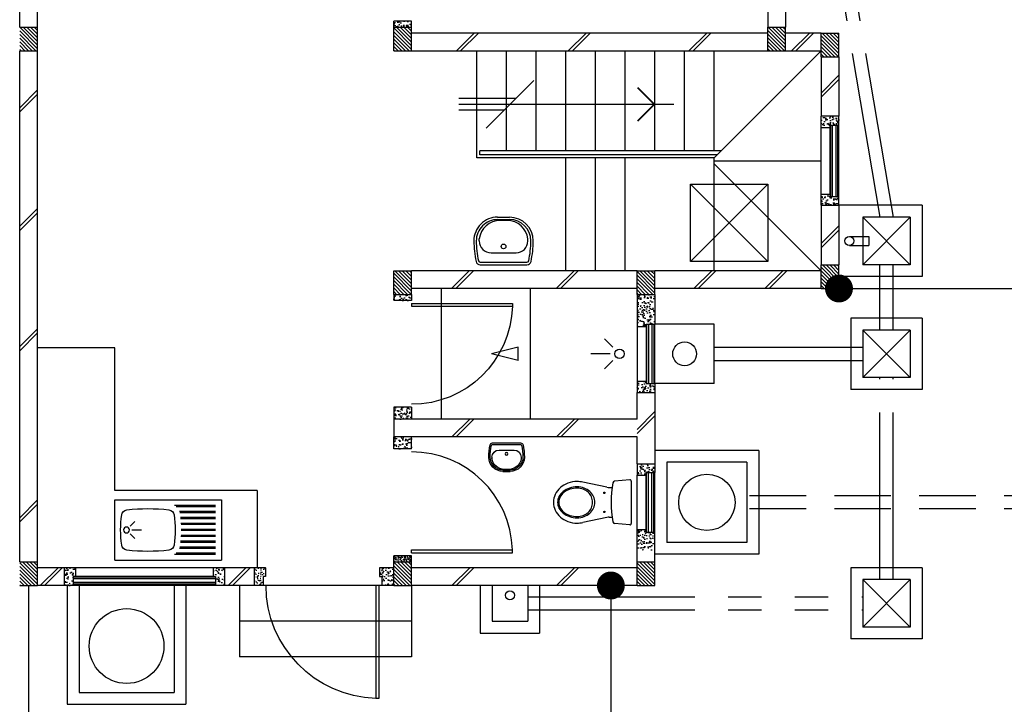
# Model space of a CAD drawing. Header units: millimetres. Extents: x 301 to 1479, y 491 to 1341.
# Tile 209 of 256: x 479.89 to 488.18, y 604.77 to 610.53. Entities that reach past the tile are written whole.
import ezdxf

# ---------------------------------------------------------------- set-up
doc = ezdxf.new("R2010")
doc.units = ezdxf.units.MM
doc.header["$LTSCALE"] = 1.5
doc.header["$MEASUREMENT"] = 0
for name, pattern in [('HIDDEN', [0.375, 0.25, -0.125]), ('HIDDEN2', [4.7625, 3.175, -1.5875]), ('PHANTOM2', [1.25, 0.625, -0.125, 0.125, -0.125, 0.125, -0.125])]:
    doc.linetypes.add(name, pattern=pattern)
for name, color, linetype in [('Blk', 7, 'Continuous'), ('Block', 46, 'Continuous'), ('Boundary Wall', 64, 'Continuous'), ('BULUS', 2, 'Continuous'), ('BWCN', 4, 'Continuous'), ('DIM', 6, 'Continuous'), ('DOOR', 3, 'Continuous'), ('Ele', 8, 'Continuous'), ('HATCH', 7, 'Continuous'), ('Hatch Col. C1 GF Ext.', 84, 'Continuous'), ('Hatch Stub Col', 251, 'Continuous'), ('Kerb', 251, 'Continuous'), ('P. Grease Trap', 64, 'Continuous'), ('P. Gully trap', 42, 'Continuous'), ('Paving Block', 251, 'Continuous'), ('PVC Pipe 110', 69, 'Continuous'), ('PVC RWP 75', 77, 'Continuous'), ('PVC Sewer Pipe 110', 24, 'Continuous'), ('SANIT', 8, 'Continuous'), ('WINDOW', 1, 'Continuous')]:
    doc.layers.add(name, color=color, linetype=linetype)
doc.styles.add('RS1', font='romans.shx', dxfattribs={"width": 0.75, "height": 0.5})
doc.dimstyles.new('Souillac5', dxfattribs={"dimscale": 0.5, "dimtxt": 0.5, "dimasz": 0.47, "dimexe": 0, "dimexo": 1, "dimgap": 0.5, "dimtad": 1, "dimzin": 0, "dimdsep": 46, "dimtxsty": 'RS1', "dimblk": 'DOT', "dimcen": 3, "dimse1": 1, "dimse2": 1, "dimclrd": 6, "dimclre": 6, "dimclrt": 7, "dimaunit": 1, "dimadec": 0, "dimazin": 0, "dimtfac": 1, "dimtofl": 0, "dimtmove": 1, "dimatfit": 3, "dimfxl": 1, "dimtolj": 1, "dimtzin": 0, "dimlwe": -1, "dimarcsym": 0})
pattern_1 = [(50, (388.26804, 127.90737), (0.071726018, -0.0062752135), [0.0075, -0.0825]), (355, (388.26804, 127.90737), (-0.013875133, 0.075219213), [0.006, -0.066]), (100.451444, (388.27402, 127.90685), (0.057850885, 0.068943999), [0.006374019, -0.070114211]), (46.1842, (388.26804, 127.92737), (0.106724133, -0.016551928), [0.01125, -0.12375]), (96.635635, (388.27693, 127.92599), (0.093466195, 0.09741186), [0.009561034, -0.105171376]), (351.184164, (388.26804, 127.92737), (0.093466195, 0.09741186), [0.009, -0.099]), (21, (388.27804, 127.92237), (0.059690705, -0.040261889), [0.0075, -0.0825]), (326, (388.27804, 127.92237), (0.024331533, 0.072515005), [0.006, -0.066]), (71.451445, (388.283015, 127.91902), (0.084022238, 0.032253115), [0.006374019, -0.070114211]), (37.5, (388.26804, 127.907373), (0.0012159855, 0.0332893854), [0, -0.0652, 0, -0.067, 0, -0.06625]), (7.5, (388.26804, 127.907373), (0.0263069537, 0.0394411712), [0, -0.0382, 0, -0.0637, 0, -0.02525]), (327.5, (388.24574, 127.907373), (0.0533822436, -0.0022554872), [0, -0.025, 0, -0.078, 0, -0.1035]), (317.5, (388.23574, 127.907373), (0.058318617, 0.010010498), [0, -0.0325, 0, -0.0518, 0, -0.0735])]
pattern_2 = [(50, (388.26804, 128.10737), (0.071726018, -0.0062752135), [0.0075, -0.0825]), (355, (388.26804, 128.10737), (-0.013875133, 0.075219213), [0.006, -0.066]), (100.451444, (388.27402, 128.10685), (0.057850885, 0.068943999), [0.006374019, -0.070114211]), (46.1842, (388.26804, 128.12737), (0.106724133, -0.016551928), [0.01125, -0.12375]), (96.635635, (388.27693, 128.12599), (0.093466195, 0.09741186), [0.009561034, -0.105171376]), (351.184164, (388.26804, 128.12737), (0.093466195, 0.09741186), [0.009, -0.099]), (21, (388.27804, 128.12237), (0.059690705, -0.040261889), [0.0075, -0.0825]), (326, (388.27804, 128.12237), (0.024331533, 0.072515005), [0.006, -0.066]), (71.451445, (388.283015, 128.11902), (0.084022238, 0.032253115), [0.006374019, -0.070114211]), (37.5, (388.26804, 128.107373), (0.0012159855, 0.0332893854), [0, -0.0652, 0, -0.067, 0, -0.06625]), (7.5, (388.26804, 128.107373), (0.0263069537, 0.0394411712), [0, -0.0382, 0, -0.0637, 0, -0.02525]), (327.5, (388.24574, 128.107373), (0.0533822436, -0.0022554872), [0, -0.025, 0, -0.078, 0, -0.1035]), (317.5, (388.23574, 128.107373), (0.058318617, 0.010010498), [0, -0.0325, 0, -0.0518, 0, -0.0735])]
pattern_3 = [(315, (409.424486, 123.072963), (0.0154679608, 0.0154679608), [])]
pattern_4 = [(50, (388.26804, 128.05737), (0.071726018, -0.0062752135), [0.0075, -0.0825]), (355, (388.26804, 128.05737), (-0.013875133, 0.075219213), [0.006, -0.066]), (100.451444, (388.27402, 128.05685), (0.057850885, 0.068943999), [0.006374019, -0.070114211]), (46.1842, (388.26804, 128.07737), (0.106724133, -0.016551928), [0.01125, -0.12375]), (96.635635, (388.27693, 128.07599), (0.093466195, 0.09741186), [0.009561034, -0.105171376]), (351.184164, (388.26804, 128.07737), (0.093466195, 0.09741186), [0.009, -0.099]), (21, (388.27804, 128.07237), (0.059690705, -0.040261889), [0.0075, -0.0825]), (326, (388.27804, 128.07237), (0.024331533, 0.072515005), [0.006, -0.066]), (71.451445, (388.283015, 128.06902), (0.084022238, 0.032253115), [0.006374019, -0.070114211]), (37.5, (388.26804, 128.057373), (0.0012159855, 0.0332893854), [0, -0.0652, 0, -0.067, 0, -0.06625]), (7.5, (388.26804, 128.057373), (0.0263069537, 0.0394411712), [0, -0.0382, 0, -0.0637, 0, -0.02525]), (327.5, (388.24574, 128.057373), (0.0533822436, -0.0022554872), [0, -0.025, 0, -0.078, 0, -0.1035]), (317.5, (388.23574, 128.057373), (0.058318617, 0.010010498), [0, -0.0325, 0, -0.0518, 0, -0.0735])]
pattern_5 = [(50, (388.36804, 128.25737), (0.071726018, -0.0062752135), [0.0075, -0.0825]), (355, (388.36804, 128.25737), (-0.013875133, 0.075219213), [0.006, -0.066]), (100.451444, (388.37402, 128.25685), (0.057850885, 0.068943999), [0.006374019, -0.070114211]), (46.1842, (388.36804, 128.27737), (0.106724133, -0.016551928), [0.01125, -0.12375]), (96.635635, (388.37693, 128.27599), (0.093466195, 0.09741186), [0.009561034, -0.105171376]), (351.184164, (388.36804, 128.27737), (0.093466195, 0.09741186), [0.009, -0.099]), (21, (388.37804, 128.27237), (0.059690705, -0.040261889), [0.0075, -0.0825]), (326, (388.37804, 128.27237), (0.024331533, 0.072515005), [0.006, -0.066]), (71.451445, (388.383015, 128.26902), (0.084022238, 0.032253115), [0.006374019, -0.070114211]), (37.5, (388.36804, 128.257373), (0.0012159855, 0.0332893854), [0, -0.0652, 0, -0.067, 0, -0.06625]), (7.5, (388.36804, 128.257373), (0.0263069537, 0.0394411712), [0, -0.0382, 0, -0.0637, 0, -0.02525]), (327.5, (388.34574, 128.257373), (0.0533822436, -0.0022554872), [0, -0.025, 0, -0.078, 0, -0.1035]), (317.5, (388.33574, 128.257373), (0.058318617, 0.010010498), [0, -0.0325, 0, -0.0518, 0, -0.0735])]

# ---------------------------------------------------------------- blocks, each defined once
blk = doc.blocks.new('SSBSD90')
at = {"layer": 'Ele'}
for p, q in [((-900, 510), (0, 510)), ((-900, 510), (-900, 0)), ((0, 0), (0, 510)), ((-50, 460), (-395.5, 460)), ((-50, 450), (-382.1, 450)), ((-50, 410), (-354.7, 410)), ((-50, 400), (-351.5, 400)), ((-50, 360), (-345.7, 360)), ((-50, 350), (-344.7, 350)), ((-768.2, 286.8), (-729.3, 325.7)), ((-755, 255), (-675, 255)), ((-50, 310), (-341.6, 310)), ((-50, 300), (-341, 300)), ((-50, 260), (-340, 260)), ((-50, 250), (-340, 250)), ((-768.2, 223.2), (-729.3, 184.3)), ((-50, 200), (-341.6, 200)), ((-50, 210), (-341, 210)), ((-50, 100), (-354.7, 100)), ((-50, 110), (-351.5, 110)), ((-50, 150), (-345.7, 150)), ((-50, 160), (-344.7, 160)), ((-900, 0), (0, 0)), ((-50, 50), (-395.5, 50)), ((-50, 60), (-382.1, 60))]:
    blk.add_line(p, q, dxfattribs=at)
blk.add_circle((-800, 255), 25, dxfattribs=at)
for centre, radius, start, end in [((-791.6, 375.1), 50, 96.57699, 172.01642), ((-620, -1113.3), 1548.3, 83.42301, 96.57699), ((-448.4, 375.1), 50, 7.98358, 83.42301), ((65, 255), 915, 172.01642, 187.98358), ((-1305, 255), 915, 352.01642, 7.98358), ((-791.6, 134.9), 50, 187.98358, 263.42301), ((-620, 1623.3), 1548.3, 263.42301, 276.57699), ((-448.4, 134.9), 50, 276.57699, 352.01642)]:
    blk.add_arc(centre, radius, start, end, dxfattribs=at)
blk = doc.blocks.new('WC')
at = {"layer": 'SANIT'}
for p, q in [((-179.1, 0), (179.1, 0)), ((-189, -10.9), (-177.5, -141.5)), ((189, -10.9), (177.5, -141.5)), ((-125, -184.5), (-125, -161.4)), ((125, -184.5), (125, -161.4)), ((-127.2, -205.2), (-170.1, -407.8)), ((127.2, -205.2), (170.1, -407.8))]:
    blk.add_line(p, q, dxfattribs=at)
for points in [[(130, -455, 0.086378), (119.8, -396.7, 0.092622), (91.9, -348.9, 0.103078), (48.8, -316.1, 0.111925), (0, -305, 0.111925), (-48.8, -316.1, 0.103078), (-91.9, -348.9, 0.092622), (-119.8, -396.7, 0.086378), (-130, -455, 0.086378)], [(120, -455, 0.091554), (110.7, -404.8, 0.095342), (84.9, -363.1, 0.101238), (45.4, -334.7, 0.105842), (0, -325, 0.105842), (-45.4, -334.7, 0.101238), (-84.9, -363.1, 0.095342), (-110.7, -404.8, 0.091554), (-120, -455, 0.091554)], [(-175, -455, 0.087147), (-161.4, -532.7, 0.093047), (-123.7, -596.4, 0.102819), (-65.8, -640.2, 0.110985), (0, -655, 0.110985), (65.8, -640.2, 0.102819), (123.7, -596.4, 0.093047), (161.4, -532.7, 0.087147), (175, -455, 0.052217), (170.1, -407.8, 0.093047)], [(-170.1, -407.8, 0.052217), (-175, -455, 0.087147)], [(-130, -455, 0.079027), (-119.7, -519.8, 0.088191), (-91.9, -571.7, 0.105253), (-48.1, -608.1, 0.121599), (0, -620, 0.121599), (48.1, -608.1, 0.105253), (91.9, -571.7, 0.088191), (119.7, -519.8, 0.079027), (130, -455, 0.079027)], [(-120, -455, 0.077736), (-110.5, -515.9, 0.087342), (-84.9, -564.6, 0.105569), (-44.3, -598.9, 0.12344), (0, -610, 0.12344), (44.3, -598.9, 0.105569), (84.9, -564.6, 0.087342), (110.5, -515.9, 0.077736), (120, -455, 0.077736)]]:
    blk.add_lwpolyline(points, format="xyb", dxfattribs=at)
for centre in [(-80, -225), (80, -225)]:
    blk.add_circle(centre, 6, dxfattribs=at)
for centre, radius, start, end in [((-179.1, -10), 10, 90, 185.04245), ((179.1, -10), 10, 354.95755, 90), ((-162.6, -140.2), 15, 185.04245, 259.60796), ((0, 746.3), 916.3, 259.60796, 280.39204), ((162.6, -140.2), 15, 280.39204, 354.95755), ((-225, -184.5), 100, 348.04369, 0), ((225, -184.5), 100, 180, 191.95631)]:
    blk.add_arc(centre, radius, start, end, dxfattribs=at)
blk = doc.blocks.new('Wh1')
at = {"layer": 'SANIT'}
for p, q in [((197.3, 0), (-197.3, 0)), ((197.3, -20), (-197.3, -20)), ((105, -100), (-105, -100)), ((-205, -200), (-205, -217.2)), ((205, -200), (205, -217.2)), ((50, -380), (-50, -380)), ((50, -400), (-50, -400)), ((-30.2, -372.6), (30.2, -372.6))]:
    blk.add_line(p, q, dxfattribs=at)
blk.add_circle((0, -153.8), 20, dxfattribs=at)
for centre, radius, start, end in [((0, -200), 250, 180, 180), ((0, -200), 250, 0, 0), ((-197.3, -35), 35, 90, 167.77757), ((197.3, -35), 35, 12.22243, 90), ((567.1, -200.6), 817.1, 167.77757, 179.95982), ((567.1, -200.6), 797.1, 167.77757, 179.95982), ((-197.3, -35), 15, 90, 167.77757), ((197.3, -35), 15, 12.22243, 90), ((-567.1, -200.6), 797.1, 0.04018, 12.22243), ((-567.1, -200.6), 817.1, 0.04018, 12.22243), ((-105, -200), 100, 90, 180), ((105, -200), 100, 0, 90), ((-50, -200), 200, 180, 270), ((-50, -200), 180, 180, 270), ((-30.2, -196.6), 176, 186.70755, 270.01296), ((30.2, -196.6), 176, 269.98704, 353.29245), ((50, -200), 180, 270, 0), ((50, -200), 200, 270, 0)]:
    blk.add_arc(centre, radius, start, end, dxfattribs=at)
blk = doc.blocks.new('Dr900')
at = {"layer": 'DOOR'}
for p, q in [((-50, 0), (-50, 850)), ((-25, 850), (-50, 850)), ((-25, 0), (-25, 850)), ((-25, 0), (-50, 0))]:
    blk.add_line(p, q, dxfattribs=at)
blk.add_arc((-24.3, -0.3), 850.7, 91.72797, 179.98222, dxfattribs=at)
blk = doc.blocks.new('Dr1000')
at = {"layer": 'DOOR'}
for p, q in [((-50, 0), (-50, 950)), ((-25, 950), (-50, 950)), ((-25, 0), (-25, 950)), ((-25, 0), (-50, 0))]:
    blk.add_line(p, q, dxfattribs=at)
blk.add_arc((-24.4, -0.2), 950.6, 91.54201, 179.98579, dxfattribs=at)
blk = doc.blocks.new('SSSU-D2')
at = {"layer": 'HATCH'}
h = blk.add_hatch(dxfattribs=at)
h.set_pattern_fill('ANSI31', color=256, scale=0.175, angle=630)
h.set_pattern_definition([(315, (-162.234888, -1.068587), (0.0154679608, 0.0154679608), [])])
h.paths.add_polyline_path([(-3.15, -3.1), (-3.3, -3.1), (-3.3, -3.3), (-3.15, -3.3)])
h = blk.add_hatch(dxfattribs=at)
h.set_pattern_fill('ANSI31', color=256, scale=0.175, angle=630)
h.set_pattern_definition([(315, (-165.384888, -1.068587), (0.0154679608, 0.0154679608), [])])
h.paths.add_polyline_path([(0, -3.1), (-0.15, -3.1), (-0.15, -3.3), (0, -3.3)])
h = blk.add_hatch(dxfattribs=at)
h.set_pattern_fill('ANSI31', color=256, scale=0.175, angle=630)
h.set_pattern_definition([(315, (-165.834888, -1.018587), (0.0154679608, 0.0154679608), [])])
h.paths.add_polyline_path([(0.45, -3.15), (0.3, -3.15), (0.3, -3.35), (0.45, -3.35)])
h = blk.add_hatch(dxfattribs=at)
h.set_pattern_fill('ANSI31', color=256, scale=0.175, angle=630)
h.set_pattern_definition([(315, (-165.834888, 0.931413), (0.0154679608, 0.0154679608), [])])
h.paths.add_polyline_path([(0.45, -5.1), (0.3, -5.1), (0.3, -5.3), (0.45, -5.3)])
h = blk.add_hatch(dxfattribs=at)
h.set_pattern_fill('ANSI31', color=256, scale=0.175, angle=630)
h.set_pattern_definition([(315, (-162.234888, 0.981413), (0.0154679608, 0.0154679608), [])])
h.paths.add_polyline_path([(-3.15, -5.15), (-3.3, -5.15), (-3.3, -5.35), (-3.15, -5.35)])
h = blk.add_hatch(dxfattribs=at)
h.set_pattern_fill('ANSI31', color=256, scale=0.175, angle=630)
h.set_pattern_definition([(315, (-164.284888, 0.981413), (0.0154679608, 0.0154679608), [])])
h.paths.add_polyline_path([(-1.1, -5.15), (-1.25, -5.15), (-1.25, -5.35), (-1.1, -5.35)])
at = {"layer": 'Hatch Col. C1 GF Ext.'}
h = blk.add_hatch(dxfattribs=at)
h.set_pattern_fill('ANSI31', color=256, scale=0.175, angle=-90)
h.set_pattern_definition([(315, (409.424486, 122.722963), (0.0154679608, 0.0154679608), [])])
h.paths.add_polyline_path([(-6.3, -3.1), (-6.45, -3.1), (-6.45, -3.3), (-6.3, -3.3)])
h = blk.add_hatch(dxfattribs=at)
h.set_pattern_fill('ANSI31', color=256, scale=0.175, angle=-90)
h.set_pattern_definition(pattern_3)
h.paths.add_polyline_path([(-6.3, -7.6), (-6.45, -7.6), (-6.45, -7.8), (-6.3, -7.8)])
h = blk.add_hatch(dxfattribs=at)
h.set_pattern_fill('ANSI31', color=256, scale=0.175, angle=-90)
h.set_pattern_definition(pattern_3)
h.paths.add_polyline_path([(-3.15, -7.6), (-3.3, -7.6), (-3.3, -7.8), (-3.15, -7.8)])
h = blk.add_hatch(dxfattribs=at)
h.set_pattern_fill('ANSI31', color=256, scale=0.175, angle=-90)
h.set_pattern_definition(pattern_3)
h.paths.add_polyline_path([(-1.1, -7.6), (-1.25, -7.6), (-1.25, -7.8), (-1.1, -7.8)])
at = {"layer": 'Hatch Stub Col', "linetype": 'ByBlock'}
h = blk.add_hatch(dxfattribs=at)
h.set_pattern_fill('AR-CONC', color=256, scale=0.01, angle=720)
h.set_pattern_definition(pattern_1)
h.paths.add_polyline_path([(-3.3, -3.1), (-3.15, -3.1), (-3.15, -3.05), (-3.3, -3.05)])
h = blk.add_hatch(dxfattribs=at)
h.set_pattern_fill('AR-CONC', color=256, scale=0.01, angle=720)
h.set_pattern_definition(pattern_1)
h.paths.add_polyline_path([(0.3, -3.945), (0.375, -3.945), (0.375, -3.925), (0.45, -3.925), (0.45, -3.85), (0.3, -3.85)])
h = blk.add_hatch(dxfattribs=at)
h.set_pattern_fill('AR-CONC', color=256, scale=0.01, angle=720)
h.set_pattern_definition(pattern_1)
h.paths.add_polyline_path([(0.3, -4.6), (0.45, -4.6), (0.45, -4.525), (0.375, -4.525), (0.375, -4.505), (0.3, -4.505)])
h = blk.add_hatch(dxfattribs=at)
h.set_pattern_fill('AR-CONC', color=256, scale=0.01, angle=720)
h.set_pattern_definition([(50, (388.26804, 127.88237), (0.071726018, -0.0062752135), [0.0075, -0.0825]), (355, (388.26804, 127.88237), (-0.013875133, 0.075219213), [0.006, -0.066]), (100.451444, (388.27402, 127.88185), (0.057850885, 0.068943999), [0.006374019, -0.070114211]), (46.1842, (388.26804, 127.90237), (0.106724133, -0.016551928), [0.01125, -0.12375]), (96.635635, (388.27693, 127.90099), (0.093466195, 0.09741186), [0.009561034, -0.105171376]), (351.184164, (388.26804, 127.90237), (0.093466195, 0.09741186), [0.009, -0.099]), (21, (388.27804, 127.89737), (0.059690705, -0.040261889), [0.0075, -0.0825]), (326, (388.27804, 127.89737), (0.024331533, 0.072515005), [0.006, -0.066]), (71.451445, (388.283015, 127.89402), (0.084022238, 0.032253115), [0.006374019, -0.070114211]), (37.5, (388.26804, 127.882373), (0.0012159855, 0.0332893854), [0, -0.0652, 0, -0.067, 0, -0.06625]), (7.5, (388.26804, 127.882373), (0.0263069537, 0.0394411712), [0, -0.0382, 0, -0.0637, 0, -0.02525]), (327.5, (388.24574, 127.882373), (0.0533822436, -0.0022554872), [0, -0.025, 0, -0.078, 0, -0.1035]), (317.5, (388.23574, 127.882373), (0.058318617, 0.010010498), [0, -0.0325, 0, -0.0518, 0, -0.0735])])
h.paths.add_polyline_path([(-3.3, -5.4), (-3.15, -5.4), (-3.15, -5.35), (-3.3, -5.35)])
h = blk.add_hatch(dxfattribs=at)
h.set_pattern_fill('AR-CONC', color=256, scale=0.01, angle=720)
h.set_pattern_definition([(50, (427.250647, 13.222633), (0.071726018, -0.0062752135), [0.0075, -0.0825]), (355, (427.25065, 13.22263), (-0.013875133, 0.075219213), [0.006, -0.066]), (100.451444, (427.256624, 13.22211), (0.057850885, 0.068943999), [0.006374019, -0.070114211]), (46.1842, (427.25065, 13.24263), (0.106724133, -0.016551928), [0.01125, -0.12375]), (96.635635, (427.25954, 13.24125), (0.093466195, 0.09741186), [0.009561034, -0.105171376]), (351.184164, (427.25065, 13.24263), (0.093466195, 0.09741186), [0.009, -0.099]), (21, (427.260647, 13.237633), (0.059690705, -0.040261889), [0.0075, -0.0825]), (326, (427.26065, 13.23763), (0.024331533, 0.072515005), [0.006, -0.066]), (71.451445, (427.26562, 13.23428), (0.084022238, 0.032253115), [0.006374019, -0.070114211]), (37.5, (427.250647, 13.222633), (0.0012159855, 0.0332893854), [0, -0.0652, 0, -0.067, 0, -0.06625]), (7.5, (427.250647, 13.222633), (0.0263069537, 0.0394411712), [0, -0.0382, 0, -0.0637, 0, -0.02525]), (327.5, (427.228347, 13.222633), (0.0533822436, -0.0022554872), [0, -0.025, 0, -0.078, 0, -0.1035]), (317.5, (427.218347, 13.222633), (0.058318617, 0.010010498), [0, -0.0325, 0, -0.0518, 0, -0.0735])])
h.paths.add_polyline_path([(-1.25, -5.62), (-1.175, -5.62), (-1.175, -5.6), (-1.1, -5.6), (-1.1, -5.35), (-1.25, -5.35)])
h = blk.add_hatch(dxfattribs=at)
h.set_pattern_fill('AR-CONC', color=256, scale=0.01, angle=720)
h.set_pattern_definition([(50, (388.26804, 128.05737), (0.071726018, -0.0062752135), [0.0075, -0.0825]), (355, (388.26804, 128.05737), (-0.013875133, 0.075219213), [0.006, -0.066]), (100.451444, (388.27402, 128.05685), (0.057850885, 0.068943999), [0.006374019, -0.070114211]), (46.1842, (388.26804, 128.07737), (0.106724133, -0.016551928), [0.01125, -0.12375]), (96.635635, (388.27693, 128.07599), (0.093466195, 0.09741186), [0.009561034, -0.105171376]), (351.184164, (388.26804, 128.07737), (0.093466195, 0.09741186), [0.009, -0.099]), (21, (388.27804, 128.07237), (0.059690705, -0.040261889), [0.0075, -0.0825]), (326, (388.27804, 128.07237), (0.024331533, 0.072515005), [0.006, -0.066]), (71.451445, (388.283015, 128.06902), (0.084022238, 0.032253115), [0.006374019, -0.070114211]), (37.5, (388.26804, 128.057373), (0.0012159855, 0.0332893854), [0, -0.0652, 0, -0.067, 0, -0.06625]), (7.5, (388.26804, 128.057373), (0.0263069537, 0.0394411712), [0, -0.0382, 0, -0.0637, 0, -0.02525]), (327.5, (388.24574, 128.057373), (0.0533822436, -0.0022554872), [0, -0.025, 0, -0.078, 0, -0.1035]), (317.5, (388.23574, 128.057373), (0.058318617, 0.010010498), [0, -0.0325, 0, -0.0518, 0, -0.0735])])
h.paths.add_polyline_path([(-1.175, -6.1), (-1.175, -6.08), (-1.25, -6.08), (-1.25, -6.175), (-1.1, -6.175), (-1.1, -6.1)])
h = blk.add_hatch(dxfattribs=at)
h.set_pattern_fill('AR-CONC', color=256, scale=0.01, angle=720)
h.set_pattern_definition(pattern_4)
h.paths.add_polyline_path([(-3.3, -6.3), (-3.3, -6.4), (-3.15, -6.4), (-3.15, -6.3)])
h = blk.add_hatch(dxfattribs=at)
h.set_pattern_fill('AR-CONC', color=256, scale=0.01, angle=720)
h.set_pattern_definition(pattern_4)
h.paths.add_polyline_path([(-3.3, -6.65), (-3.3, -6.55), (-3.15, -6.55), (-3.15, -6.65)])
h = blk.add_hatch(dxfattribs=at)
h.set_pattern_fill('AR-CONC', color=256, scale=0.01, angle=720)
h.set_pattern_definition(pattern_2)
h.paths.add_polyline_path([(-1.25, -6.775), (-1.25, -6.87), (-1.175, -6.87), (-1.175, -6.85), (-1.1, -6.85), (-1.1, -6.775)])
h = blk.add_hatch(dxfattribs=at)
h.set_pattern_fill('AR-CONC', color=256, scale=0.01, angle=720)
h.set_pattern_definition(pattern_2)
h.paths.add_polyline_path([(-1.175, -7.35), (-1.175, -7.33), (-1.25, -7.33), (-1.25, -7.5), (-1.1, -7.5), (-1.1, -7.35)])
h = blk.add_hatch(dxfattribs=at)
h.set_pattern_fill('AR-CONC', color=256, scale=0.005, angle=720)
h.set_pattern_definition([(50, (388.26804, 128.257373), (0.0358630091, -0.0031376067), [0.00375, -0.04125]), (355, (388.26804, 128.257373), (-0.0069375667, 0.0376096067), [0.003, -0.033]), (100.451444, (388.27103, 128.25711), (0.0289254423, 0.0344719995), [0.0031870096, -0.0350571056]), (46.1842, (388.26804, 128.267373), (0.0533620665, -0.008275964), [0.005625, -0.061875]), (96.635635, (388.27249, 128.266683), (0.046733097, 0.04870593), [0.004780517, -0.052585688]), (351.184164, (388.26804, 128.267373), (0.046733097, 0.04870593), [0.0045, -0.0495]), (21, (388.27304, 128.264873), (0.0298453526, -0.0201309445), [0.00375, -0.04125]), (326, (388.27304, 128.264873), (0.0121657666, 0.0362575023), [0.003, -0.033]), (71.451445, (388.275528, 128.263195), (0.0420111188, 0.0161265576), [0.0031870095, -0.0350571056]), (37.5, (388.268041, 128.257373), (0.00060799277, 0.0166446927), [0, -0.0326, 0, -0.0335, 0, -0.033125]), (7.5, (388.268041, 128.257373), (0.0131534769, 0.0197205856), [0, -0.0191, 0, -0.03185, 0, -0.012625]), (327.5, (388.256891, 128.257373), (0.0266911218, -0.0011277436), [0, -0.0125, 0, -0.039, 0, -0.05175]), (317.5, (388.25189, 128.257373), (0.0291593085, 0.0050052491), [0, -0.01625, 0, -0.0259, 0, -0.03675])])
h.paths.add_polyline_path([(-3.3, -7.55), (-3.3, -7.6), (-3.15, -7.6), (-3.15, -7.55)])
h = blk.add_hatch(dxfattribs=at)
h.set_pattern_fill('AR-CONC', color=256, scale=0.01, angle=720)
h.set_pattern_definition(pattern_5)
h.paths.add_polyline_path([(-6.0746, -7.8), (-5.9996, -7.8), (-5.9996, -7.725), (-5.9796, -7.725), (-5.9796, -7.65), (-6.0746, -7.65)])
h = blk.add_hatch(dxfattribs=at)
h.set_pattern_fill('AR-CONC', color=256, scale=0.01, angle=720)
h.set_pattern_definition(pattern_5)
h.paths.add_polyline_path([(-4.8196, -7.725), (-4.7996, -7.725), (-4.7996, -7.8), (-4.7246, -7.8), (-4.7246, -7.65), (-4.8196, -7.65)])
h = blk.add_hatch(dxfattribs=at)
h.set_pattern_fill('AR-CONC', color=256, scale=0.01, angle=720)
h.set_pattern_definition([(50, (388.41804, 128.25737), (0.071726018, -0.0062752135), [0.0075, -0.0825]), (355, (388.41804, 128.25737), (-0.013875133, 0.075219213), [0.006, -0.066]), (100.451444, (388.42402, 128.25685), (0.057850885, 0.068943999), [0.006374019, -0.070114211]), (46.1842, (388.41804, 128.27737), (0.106724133, -0.016551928), [0.01125, -0.12375]), (96.635635, (388.42693, 128.27599), (0.093466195, 0.09741186), [0.009561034, -0.105171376]), (351.184164, (388.41804, 128.27737), (0.093466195, 0.09741186), [0.009, -0.099]), (21, (388.42804, 128.27237), (0.059690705, -0.040261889), [0.0075, -0.0825]), (326, (388.42804, 128.27237), (0.024331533, 0.072515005), [0.006, -0.066]), (71.451445, (388.433015, 128.26902), (0.084022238, 0.032253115), [0.006374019, -0.070114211]), (37.5, (388.41804, 128.257373), (0.0012159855, 0.0332893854), [0, -0.0652, 0, -0.067, 0, -0.06625]), (7.5, (388.41804, 128.257373), (0.0263069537, 0.0394411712), [0, -0.0382, 0, -0.0637, 0, -0.02525]), (327.5, (388.39574, 128.257373), (0.0533822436, -0.0022554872), [0, -0.025, 0, -0.078, 0, -0.1035]), (317.5, (388.38574, 128.257373), (0.058318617, 0.010010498), [0, -0.0325, 0, -0.0518, 0, -0.0735])])
h.paths.add_polyline_path([(-4.475, -7.8), (-4.4, -7.8), (-4.4, -7.725), (-4.38, -7.725), (-4.38, -7.65), (-4.475, -7.65)])
h = blk.add_hatch(dxfattribs=at)
h.set_pattern_fill('AR-CONC', color=256, scale=0.01, angle=720)
h.set_pattern_definition([(50, (388.26804, 128.25737), (0.071726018, -0.0062752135), [0.0075, -0.0825]), (355, (388.26804, 128.25737), (-0.013875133, 0.075219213), [0.006, -0.066]), (100.451444, (388.27402, 128.25685), (0.057850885, 0.068943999), [0.006374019, -0.070114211]), (46.1842, (388.26804, 128.27737), (0.106724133, -0.016551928), [0.01125, -0.12375]), (96.635635, (388.27693, 128.27599), (0.093466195, 0.09741186), [0.009561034, -0.105171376]), (351.184164, (388.26804, 128.27737), (0.093466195, 0.09741186), [0.009, -0.099]), (21, (388.27804, 128.27237), (0.059690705, -0.040261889), [0.0075, -0.0825]), (326, (388.27804, 128.27237), (0.024331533, 0.072515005), [0.006, -0.066]), (71.451445, (388.283015, 128.26902), (0.084022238, 0.032253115), [0.006374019, -0.070114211]), (37.5, (388.26804, 128.257373), (0.0012159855, 0.0332893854), [0, -0.0652, 0, -0.067, 0, -0.06625]), (7.5, (388.26804, 128.257373), (0.0263069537, 0.0394411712), [0, -0.0382, 0, -0.0637, 0, -0.02525]), (327.5, (388.24574, 128.257373), (0.0533822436, -0.0022554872), [0, -0.025, 0, -0.078, 0, -0.1035]), (317.5, (388.23574, 128.257373), (0.058318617, 0.010010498), [0, -0.0325, 0, -0.0518, 0, -0.0735])])
h.paths.add_polyline_path([(-3.4, -7.8), (-3.3, -7.8), (-3.3, -7.65), (-3.42, -7.65), (-3.42, -7.725), (-3.4, -7.725)])
at = {"layer": 'Block', "linetype": 'ByBlock'}
for p, q in [((0, 0), (0, -3.1)), ((-0.15, -0.15), (-0.15, -3.1)), ((-6.45, -3.1), (-6.45, -1.3)), ((-6.3, -3.1), (-6.3, -1.3)), ((-0.15, -3.15), (-3.15, -3.15)), ((0.3, -3.15), (0, -3.15)), ((-6.45, -7.6), (-6.45, -3.3)), ((-6.3, -7.6), (-6.3, -3.3)), ((-3.15, -3.3), (-0.15, -3.3)), ((0, -3.3), (0.3, -3.3)), ((0.3, -3.35), (0.3, -3.85)), ((0.45, -3.35), (0.45, -3.85)), ((0.3, -4.6), (0.3, -5.1)), ((0.45, -4.6), (0.45, -5.1)), ((-1.25, -5.15), (-3.15, -5.15)), ((0.3, -5.15), (-1.1, -5.15)), ((-1.25, -5.3), (-3.15, -5.3)), ((0.3, -5.3), (-1.1, -5.3)), ((-1.25, -6.4), (-1.25, -6.175)), ((-1.1, -6.175), (-1.1, -6.775)), ((-1.25, -6.4), (-3.3, -6.4)), ((-3.3, -6.4), (-3.3, -6.55)), ((-1.25, -6.55), (-3.3, -6.55)), ((-1.25, -6.775), (-1.25, -6.55)), ((-6.0746, -7.65), (-6.3, -7.65)), ((-4.475, -7.65), (-4.7246, -7.65)), ((-1.25, -7.65), (-3.15, -7.65)), ((-6.0746, -7.8), (-6.3, -7.8)), ((-4.475, -7.8), (-4.7246, -7.8)), ((-1.25, -7.8), (-3.15, -7.8))]:
    blk.add_line(p, q, dxfattribs=at)
at = {"layer": 'Block'}
blk.add_circle((-0.6625, -7.1), 0.2375, dxfattribs=at)
at = {"layer": 'Boundary Wall', "linetype": 'ByBlock'}
blk.add_line((-6.375, -7.8), (-6.375, -9.355), dxfattribs=at)
at = {"layer": 'BULUS', "linetype": 'ByBlock'}
for p, q in [((-2.575, -4.1754), (-2.575, -4.1404)), ((-0.54, -4.1404), (-2.575, -4.1404)), ((-0.575, -4.1754), (-2.575, -4.1754))]:
    blk.add_line(p, q, dxfattribs=at)
at = {"layer": 'BWCN'}
for p, q in [((-3.15, -3.05), (-3.3, -3.05)), ((-3.3, -3.1), (-3.3, -3.05)), ((-3.15, -3.1), (-3.15, -3.05)), ((-6.45, -3.1), (-6.3, -3.1)), ((-6.3, -3.3), (-6.3, -3.1)), ((-3.3, -3.1), (-3.15, -3.1)), ((-3.3, -3.3), (-3.3, -3.1)), ((-3.15, -3.3), (-3.15, -3.1)), ((-0.15, -3.1), (0, -3.1)), ((-0.15, -3.3), (-0.15, -3.1)), ((0, -3.3), (0, -3.1)), ((0.3, -3.15), (0.45, -3.15)), ((0.3, -3.35), (0.3, -3.15)), ((0.45, -3.35), (0.45, -3.15)), ((-6.45, -3.3), (-6.3, -3.3)), ((-3.3, -3.3), (-3.15, -3.3)), ((-0.15, -3.3), (0, -3.3)), ((0.3, -3.35), (0.45, -3.35)), ((0.3, -3.945), (0.3, -3.85)), ((0.45, -3.925), (0.45, -3.85)), ((0.3, -3.945), (0.375, -3.945)), ((0.375, -3.925), (0.45, -3.925)), ((0.375, -3.945), (0.375, -3.925)), ((0.3, -4.505), (0.375, -4.505)), ((0.3, -4.6), (0.3, -4.505)), ((0.375, -4.505), (0.375, -4.525)), ((0.375, -4.525), (0.45, -4.525)), ((0.45, -4.6), (0.45, -4.525)), ((0.3, -5.1), (0.45, -5.1)), ((0.3, -5.3), (0.3, -5.1)), ((0.45, -5.3), (0.45, -5.1)), ((-3.3, -5.15), (-3.15, -5.15)), ((-3.3, -5.35), (-3.3, -5.15)), ((-3.15, -5.35), (-3.15, -5.15)), ((-1.25, -5.15), (-1.1, -5.15)), ((-1.25, -5.35), (-1.25, -5.15)), ((-1.1, -5.35), (-1.1, -5.15)), ((0.3, -5.3), (0.45, -5.3)), ((-3.3, -5.35), (-3.15, -5.35)), ((-3.3, -5.35), (-3.3, -5.4)), ((-3.15, -5.35), (-3.15, -5.4)), ((-1.25, -5.35), (-1.1, -5.35)), ((-1.25, -5.35), (-1.25, -5.62)), ((-1.1, -5.35), (-1.1, -5.6)), ((-3.15, -5.4), (-3.3, -5.4)), ((-1.25, -5.62), (-1.175, -5.62)), ((-1.175, -5.6), (-1.1, -5.6)), ((-1.175, -5.62), (-1.175, -5.6)), ((-1.25, -6.08), (-1.25, -6.175)), ((-1.25, -6.08), (-1.175, -6.08)), ((-1.175, -6.08), (-1.175, -6.1)), ((-1.175, -6.1), (-1.1, -6.1)), ((-1.1, -6.1), (-1.1, -6.175)), ((-1.25, -6.175), (-1.1, -6.175)), ((-3.15, -6.3), (-3.3, -6.3)), ((-3.3, -6.3), (-3.3, -6.4)), ((-3.15, -6.3), (-3.15, -6.4)), ((-3.3, -6.65), (-3.3, -6.55)), ((-3.15, -6.65), (-3.15, -6.55)), ((-3.15, -6.65), (-3.3, -6.65)), ((-1.25, -6.775), (-1.25, -6.87)), ((-1.25, -6.775), (-1.1, -6.775)), ((-1.1, -6.775), (-1.1, -6.85)), ((-1.25, -6.87), (-1.175, -6.87)), ((-1.175, -6.85), (-1.1, -6.85)), ((-1.175, -6.87), (-1.175, -6.85)), ((-1.25, -7.33), (-1.175, -7.33)), ((-1.25, -7.6), (-1.25, -7.33)), ((-1.175, -7.33), (-1.175, -7.35)), ((-1.175, -7.35), (-1.1, -7.35)), ((-1.1, -7.6), (-1.1, -7.35)), ((-6.45, -7.6), (-6.3, -7.6)), ((-6.3, -7.8), (-6.3, -7.6)), ((-3.15, -7.55), (-3.3, -7.55)), ((-3.3, -7.6), (-3.3, -7.55)), ((-3.3, -7.6), (-3.15, -7.6)), ((-3.3, -7.8), (-3.3, -7.6)), ((-3.15, -7.6), (-3.15, -7.55)), ((-3.15, -7.8), (-3.15, -7.6)), ((-1.25, -7.6), (-1.1, -7.6)), ((-1.25, -7.8), (-1.25, -7.6)), ((-1.1, -7.8), (-1.1, -7.6)), ((-6.0746, -7.65), (-6.0746, -7.8)), ((-5.9796, -7.65), (-6.0746, -7.65)), ((-5.9796, -7.65), (-5.9796, -7.725)), ((-4.8196, -7.65), (-4.8196, -7.725)), ((-4.7246, -7.65), (-4.8196, -7.65)), ((-4.7246, -7.65), (-4.7246, -7.8)), ((-4.38, -7.65), (-4.475, -7.65)), ((-4.475, -7.65), (-4.475, -7.8)), ((-4.38, -7.65), (-4.38, -7.725)), ((-3.3, -7.65), (-3.42, -7.65)), ((-3.42, -7.65), (-3.42, -7.725)), ((-5.9996, -7.725), (-5.9996, -7.8)), ((-5.9796, -7.725), (-5.9996, -7.725)), ((-4.8196, -7.725), (-4.7996, -7.725)), ((-4.7996, -7.725), (-4.7996, -7.8)), ((-4.4, -7.725), (-4.4, -7.8)), ((-4.38, -7.725), (-4.4, -7.725)), ((-3.42, -7.725), (-3.4, -7.725)), ((-3.4, -7.725), (-3.4, -7.8)), ((-6.45, -7.8), (-6.3, -7.8)), ((-5.9996, -7.8), (-6.0746, -7.8)), ((-4.7246, -7.8), (-4.7996, -7.8)), ((-4.4, -7.8), (-4.475, -7.8)), ((-3.3, -7.8), (-3.4, -7.8)), ((-3.3, -7.8), (-3.15, -7.8)), ((-1.25, -7.8), (-1.1, -7.8))]:
    blk.add_line(p, q, dxfattribs=at)
at = {"layer": 'BWCN', "linetype": 'ByBlock'}
for p, q in [((0.45, -3.85), (0.3, -3.85)), ((0.3, -4.6), (0.45, -4.6))]:
    blk.add_line(p, q, dxfattribs=at)
at = {"layer": 'Ele'}
for p, q in [((-2.6, -4.2), (-2.6, -3.3)), ((-2.35, -4.1404), (-2.35, -3.3)), ((-2.1, -4.1404), (-2.1, -3.3)), ((-1.85, -4.1404), (-1.85, -3.3)), ((-1.6, -4.1404), (-1.6, -3.3)), ((-1.35, -4.1404), (-1.35, -3.3)), ((-1.1, -4.1404), (-1.1, -3.3)), ((-0.85, -4.1404), (-0.85, -3.3)), ((-0.6, -4.1404), (-0.6, -3.3)), ((-2.1201, -3.55), (-2.5201, -3.95)), ((-2.2701, -3.7), (-2.7528, -3.7)), ((-0.9409, -3.75), (-2.7528, -3.75)), ((-2.3701, -3.8), (-2.7528, -3.8)), ((0.3, -4.505), (0.3, -3.945)), ((0.375, -4.505), (0.375, -3.945)), ((0.38, -4.525), (0.38, -3.925)), ((0.44, -4.525), (0.44, -3.925)), ((0.45, -4.525), (0.45, -3.925)), ((-0.6, -4.2), (-2.6, -4.2)), ((-1.85, -5.15), (-1.85, -4.2)), ((-1.6, -5.15), (-1.6, -4.2)), ((-1.35, -5.15), (-1.35, -4.2)), ((-2.9, -5.3), (-2.9, -6.4)), ((-2.15, -5.3), (-2.15, -6.4)), ((-1.25, -5.62), (-1.25, -6.08)), ((-1.175, -5.62), (-1.175, -6.08)), ((-1.17, -5.6), (-1.17, -6.1)), ((-1.11, -5.6), (-1.11, -6.1)), ((-1.1, -6.1), (-1.1, -5.6)), ((-5.65, -5.8), (-6.3, -5.8)), ((-5.65, -7), (-5.65, -5.8)), ((-1.4545, -5.7933), (-1.5246, -5.7232)), ((-1.478, -5.85), (-1.6391, -5.85)), ((-1.4545, -5.9067), (-1.5246, -5.9768)), ((-1.25, -7.33), (-1.25, -6.87)), ((-1.175, -7.33), (-1.175, -6.87)), ((-1.17, -7.35), (-1.17, -6.85)), ((-1.11, -7.35), (-1.11, -6.85)), ((-1.1, -7.35), (-1.1, -6.85)), ((-4.4505, -7), (-5.65, -7)), ((-4.4505, -7), (-4.4505, -7.65)), ((-4.8196, -7.65), (-5.9796, -7.65)), ((-4.7996, -7.73), (-5.9996, -7.73)), ((-4.7996, -7.79), (-5.9996, -7.79)), ((-4.8196, -7.725), (-5.9796, -7.725)), ((-4.7996, -7.8), (-5.9996, -7.8)), ((-4.6, -7.8), (-4.6, -8.4)), ((-3.4, -7.8), (-4.4, -7.8)), ((-3.15, -7.8), (-3.15, -8.4)), ((-3.15, -8.1), (-4.6, -8.1)), ((-3.15, -8.4), (-4.6, -8.4))]:
    blk.add_line(p, q, dxfattribs=at)
at = {"layer": 'Ele', "linetype": 'HIDDEN', "ltscale": 10}
for p, q in [((0.3, -3.3), (-0.6, -4.2)), ((-0.6, -5.15), (-0.6, -4.2)), ((-0.6, -4.225), (0.3, -4.225)), ((0.3, -5.15), (-0.6, -4.25))]:
    blk.add_line(p, q, dxfattribs=at)
at = {"layer": 'Ele', "const_width": 0.015}
blk.add_lwpolyline([(-1.2465, -3.8914), (-1.1051, -3.75), (-1.2465, -3.6086)], dxfattribs=at)
at = {"layer": 'Ele'}
blk.add_circle((-1.3979, -5.85), 0.04, dxfattribs=at)
at = {"layer": 'HATCH'}
for p, q in [((-2.6217, -3.15), (-2.7717, -3.3)), ((-2.5863, -3.15), (-2.7363, -3.3)), ((-1.6803, -3.15), (-1.8303, -3.3)), ((-1.645, -3.15), (-1.795, -3.3)), ((-0.6638, -3.15), (-0.8138, -3.3)), ((-0.6285, -3.15), (-0.7785, -3.3)), ((0.2006, -3.15), (0.0506, -3.3)), ((0.2359, -3.15), (0.0859, -3.3)), ((0.45, -3.5052), (0.3, -3.6552)), ((0.45, -3.5406), (0.3, -3.6906)), ((-6.3, -3.628), (-6.45, -3.778)), ((-6.3, -3.6633), (-6.45, -3.8133)), ((-6.3, -4.6267), (-6.45, -4.7767)), ((-6.3, -4.662), (-6.45, -4.812)), ((0.45, -4.7724), (0.3, -4.9224)), ((0.45, -4.8077), (0.3, -4.9577)), ((-2.6635, -5.15), (-2.8135, -5.3)), ((-2.6281, -5.15), (-2.7781, -5.3)), ((-1.7811, -5.15), (-1.9311, -5.3)), ((-1.7457, -5.15), (-1.8957, -5.3)), ((-0.6218, -5.15), (-0.7718, -5.3)), ((-0.5864, -5.15), (-0.7364, -5.3)), ((-0.0234, -5.15), (-0.1734, -5.3)), ((0.0119, -5.15), (-0.1381, -5.3)), ((-6.3, -5.6385), (-6.45, -5.7885)), ((-6.3, -5.6739), (-6.45, -5.8239)), ((-1.1, -6.3359), (-1.25, -6.4859)), ((-1.1, -6.3713), (-1.25, -6.5213)), ((-2.6602, -6.4), (-2.8102, -6.55)), ((-2.6249, -6.4), (-2.7749, -6.55)), ((-1.7778, -6.4), (-1.9278, -6.55)), ((-1.7425, -6.4), (-1.8925, -6.55)), ((-6.3, -7.0792), (-6.45, -7.2292)), ((-6.3, -7.1145), (-6.45, -7.2645)), ((-6.1273, -7.65), (-6.2773, -7.8)), ((-6.0919, -7.65), (-6.2419, -7.8)), ((-4.5443, -7.65), (-4.6943, -7.8)), ((-4.5089, -7.65), (-4.6589, -7.8)), ((-2.6602, -7.65), (-2.8102, -7.8)), ((-2.6249, -7.65), (-2.7749, -7.8)), ((-1.7778, -7.65), (-1.9278, -7.8)), ((-1.7425, -7.65), (-1.8925, -7.8))]:
    blk.add_line(p, q, dxfattribs=at)
at = {"layer": 'Kerb'}
for p, q in [((1.15, -4.6), (0.45, -4.6)), ((1.15, -4.6), (1.15, -5.2)), ((0.65, -4.7), (0.65, -5.1)), ((1.05, -4.7), (0.65, -4.7)), ((1.05, -5.1), (0.65, -4.7)), ((1.05, -4.7), (0.65, -5.1)), ((1.05, -4.7), (1.05, -5.1)), ((1.05, -5.1), (0.65, -5.1)), ((1.15, -5.2), (0.45, -5.2)), ((0.55, -5.55), (0.55, -6.15)), ((1.15, -5.55), (0.55, -5.55)), ((1.15, -5.55), (1.15, -6.15)), ((-0.6, -5.6), (-1.1, -5.6)), ((-0.6, -6.1), (-0.6, -5.6)), ((0.65, -5.65), (0.65, -6.05)), ((1.05, -5.65), (0.65, -5.65)), ((1.05, -6.05), (0.65, -5.65)), ((1.05, -5.65), (0.65, -6.05)), ((1.05, -5.65), (1.05, -6.05)), ((1.05, -6.05), (0.65, -6.05)), ((-0.6, -6.1), (-1.1, -6.1)), ((1.15, -6.15), (0.55, -6.15)), ((-0.225, -6.6625), (-1.1, -6.6625)), ((-0.225, -6.6625), (-0.225, -7.5375)), ((-1, -6.7625), (-1, -7.4375)), ((-0.325, -6.7625), (-1, -6.7625)), ((-0.325, -6.7625), (-0.325, -7.4375)), ((-0.325, -7.4375), (-1, -7.4375)), ((-0.225, -7.5375), (-1.1, -7.5375)), ((0.55, -7.65), (0.55, -8.25)), ((1.15, -7.65), (0.55, -7.65)), ((1.15, -7.65), (1.15, -8.25)), ((0.65, -7.75), (0.65, -8.15)), ((1.05, -7.75), (0.65, -7.75)), ((1.05, -8.15), (0.65, -7.75)), ((1.05, -7.75), (0.65, -8.15)), ((1.05, -7.75), (1.05, -8.15)), ((-6.05, -7.8), (-6.05, -8.8)), ((-5.95, -7.8), (-5.95, -8.7)), ((-5.15, -7.8), (-5.15, -8.7)), ((-5.05, -7.8), (-5.05, -8.8)), ((-2.5712, -7.8), (-2.5712, -8.2)), ((-2.4712, -7.8), (-2.4712, -8.1)), ((-2.1712, -7.8), (-2.1712, -8.1)), ((-2.0712, -7.8), (-2.0712, -8.2)), ((-2.4712, -8.1), (-2.1712, -8.1)), ((-2.5712, -8.2), (-2.0712, -8.2)), ((1.05, -8.15), (0.65, -8.15)), ((1.15, -8.25), (0.55, -8.25)), ((-5.95, -8.7), (-5.15, -8.7)), ((-6.05, -8.8), (-5.05, -8.8))]:
    blk.add_line(p, q, dxfattribs=at)
at = {"layer": 'P. Grease Trap'}
blk.add_circle((-5.55, -8.31), 0.315, dxfattribs=at)
at = {"layer": 'P. Gully trap'}
blk.add_circle((-0.85, -5.85), 0.1, dxfattribs=at)
at = {"layer": 'Paving Block', "linetype": 'ByBlock'}
for p, q in [((-2.2524, -5.7937), (-2.4774, -5.85)), ((-2.2524, -5.9063), (-2.2524, -5.7937)), ((-2.2524, -5.9063), (-2.4774, -5.85))]:
    blk.add_line(p, q, dxfattribs=at)
at = {"layer": 'PVC Pipe 110', "linetype": 'PHANTOM2', "ltscale": 1.5}
for p, q in [((0.0942, -0.55), (0.7942, -4.7)), ((0.2058, -0.55), (0.9058, -4.7)), ((0.795, -5.65), (0.795, -5.1)), ((0.905, -5.65), (0.905, -5.1)), ((-0.6, -5.795), (0.65, -5.795)), ((-0.6, -5.905), (0.65, -5.905)), ((0.795, -7.75), (0.795, -6.05)), ((0.905, -7.75), (0.905, -6.05)), ((-2.1712, -7.895), (0.65, -7.895)), ((-2.1712, -8.005), (0.65, -8.005))]:
    blk.add_line(p, q, dxfattribs=at)
at = {"layer": 'PVC Pipe 110', "linetype": 'PHANTOM2', "ltscale": 10}
for p, q in [((0.5375, -4.8625), (0.7, -4.8625)), ((0.7, -4.8625), (0.7, -4.9375)), ((0.5375, -4.9375), (0.7, -4.9375))]:
    blk.add_line(p, q, dxfattribs=at)
at = {"layer": 'PVC RWP 75'}
for centre in [(0.5375, -4.9), (-2.3212, -7.8825)]:
    blk.add_circle(centre, 0.0375, dxfattribs=at)
at = {"layer": 'PVC Sewer Pipe 110', "linetype": 'HIDDEN2', "ltscale": 0.1}
for p, q in [((2.3164, -7.045), (-0.4315, -7.045)), ((2.3164, -7.155), (-0.4315, -7.155))]:
    blk.add_line(p, q, dxfattribs=at)
at = {"layer": 'SANIT', "linetype": 'HIDDEN2', "ltscale": 100}
for p, q in [((-0.7996, -5.0718), (-0.7996, -4.4218)), ((-0.7996, -4.4218), (-0.1496, -4.4218)), ((-0.1496, -5.0718), (-0.7996, -4.4218)), ((-0.7996, -5.0718), (-0.1496, -4.4218)), ((-0.1496, -4.4218), (-0.1496, -5.0718)), ((-0.1496, -5.0718), (-0.7996, -5.0718))]:
    blk.add_line(p, q, dxfattribs=at)
at = {"layer": 'WINDOW', "linetype": 'HIDDEN2', "ltscale": 0.5}
for p, q in [((0.395, -4.525), (0.395, -3.925)), ((0.425, -4.525), (0.425, -3.925)), ((-1.155, -5.6), (-1.155, -6.1)), ((-1.125, -5.6), (-1.125, -6.1)), ((-1.155, -7.35), (-1.155, -6.85)), ((-1.125, -7.35), (-1.125, -6.85))]:
    blk.add_line(p, q, dxfattribs=at)
at = {"layer": 'WINDOW'}
for p, q in [((-4.7996, -7.745), (-5.9996, -7.745)), ((-4.7996, -7.775), (-5.9996, -7.775))]:
    blk.add_line(p, q, dxfattribs=at)
at = {"layer": 'DOOR', "yscale": 0.001, "zscale": 0.001}
for name, p, xscale, rotation in [('Dr900', (-3.15, -5.4), -0.001, 270), ('Dr900', (-3.15, -7.55), 0.001, 270), ('Dr1000', (-3.4, -7.8), -0.001, 180)]:
    blk.add_blockref(name, p, dxfattribs=dict(at, xscale=xscale, rotation=rotation))
at = {"layer": 'SANIT', "xscale": 0.001, "yscale": 0.001, "zscale": 0.001, "rotation": 269.9999999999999}
blk.add_blockref('WC', (-1.3, -7.1), dxfattribs=at)
at = {"layer": 'WINDOW', "linetype": 'ByBlock', "yscale": 0.001, "zscale": 0.001, "rotation": 180}
for name, p, xscale in [('Wh1', (-2.375, -5.0998), 0.001), ('SSBSD90', (-4.75, -7.0778), -0.001)]:
    blk.add_blockref(name, p, dxfattribs=dict(at, xscale=xscale))
at = {"layer": 'WINDOW', "linetype": 'ByBlock', "xscale": -0.0006, "yscale": 0.0006, "zscale": 0.0006}
blk.add_blockref('Wh1', (-2.3497, -6.6), dxfattribs=at)
blk = doc.blocks.new('_DOT')
at = {"color": 0, "linetype": 'ByBlock'}
blk.add_line((-0.5, 0), (-1, 0), dxfattribs=at)
at = {"color": 0, "linetype": 'ByBlock', "const_width": 0.5}
blk.add_lwpolyline([(-0.25, 0, 1), (0.25, 0, 1)], format="xyb", close=True, dxfattribs=at)
blk = doc.blocks.new('*D81')
at = {"layer": 'DEFPOINTS', "color": 0, "transparency": 16777216}
for p in [(486.7876, 608.269), (492.543, 608.3148), (492.543, 608.269)]:
    blk.add_point(p, dxfattribs=at)
at = {"layer": 'DIM', "color": 6, "lineweight": -2, "transparency": 16777216}
blk.add_line((487.0226, 608.269), (492.308, 608.269), dxfattribs=at)
at = {"layer": 'DIM', "color": 6, "lineweight": -2, "transparency": 16777216, "xscale": 0.235, "yscale": 0.235, "zscale": 0.235, "rotation": 180}
blk.add_blockref('_DOT', (486.7876, 608.269), dxfattribs=at)
at = {"layer": 'DIM', "color": 6, "lineweight": -2, "transparency": 16777216, "xscale": 0.235, "yscale": 0.235, "zscale": 0.235}
blk.add_blockref('_DOT', (492.543, 608.269), dxfattribs=at)
at = {"layer": 'DIM', "color": 7, "transparency": 16777216, "insert": (489.6653, 608.769), "char_height": 0.5, "attachment_point": 5, "style": 'RS1'}
blk.add_mtext('\\A1;5.76', dxfattribs=at)
blk = doc.blocks.new('*D82')
at = {"layer": 'DEFPOINTS', "color": 0, "transparency": 16777216}
for p in [(484.8664, 605.769), (484.8664, 599.769), (484.8664, 599.769)]:
    blk.add_point(p, dxfattribs=at)
at = {"layer": 'DIM', "color": 6, "lineweight": -2, "transparency": 16777216}
blk.add_line((484.8664, 605.534), (484.8664, 600.004), dxfattribs=at)
at = {"layer": 'DIM', "color": 6, "lineweight": -2, "transparency": 16777216, "xscale": 0.235, "yscale": 0.235, "zscale": 0.235}
for p, rotation in [((484.8664, 605.769), 90), ((484.8664, 599.769), 270)]:
    blk.add_blockref('_DOT', p, dxfattribs=dict(at, rotation=rotation))
at = {"layer": 'DIM', "color": 7, "transparency": 16777216, "insert": (484.3664, 600.7025), "char_height": 0.5, "attachment_point": 5, "rotation": 90, "style": 'RS1'}
blk.add_mtext('\\A1;6.00', dxfattribs=at)

msp = doc.modelspace()

# ---------------------------------------------------------------- block references
at = {"layer": 'Blk'}
msp.add_blockref('SSSU-D2', (486.3376, 613.569), dxfattribs=at)

# ---------------------------------------------------------------- dimensions: what is measured, and where the dimension line sits
at = {"layer": 'DIM'}
dim = msp.add_linear_dim(base=(492.543, 608.269), p1=(486.7876, 608.269), p2=(492.543, 608.3148), dimstyle='Souillac5', dxfattribs=at)
dim.commit()
dim.dimension.update_dxf_attribs({"geometry": '*D81', "text_midpoint": (489.6653, 608.769)})
dim = msp.add_linear_dim(base=(484.8664, 599.769), p1=(484.8664, 605.769), p2=(484.8664, 599.769), angle=90, dimstyle='Souillac5', override={"dimtmove": 2}, dxfattribs=at)
dim.commit()
dim.dimension.update_dxf_attribs({"geometry": '*D82', "text_midpoint": (484.3664, 600.7025), "dimtype": 160})

doc.saveas('drawing.dxf')
